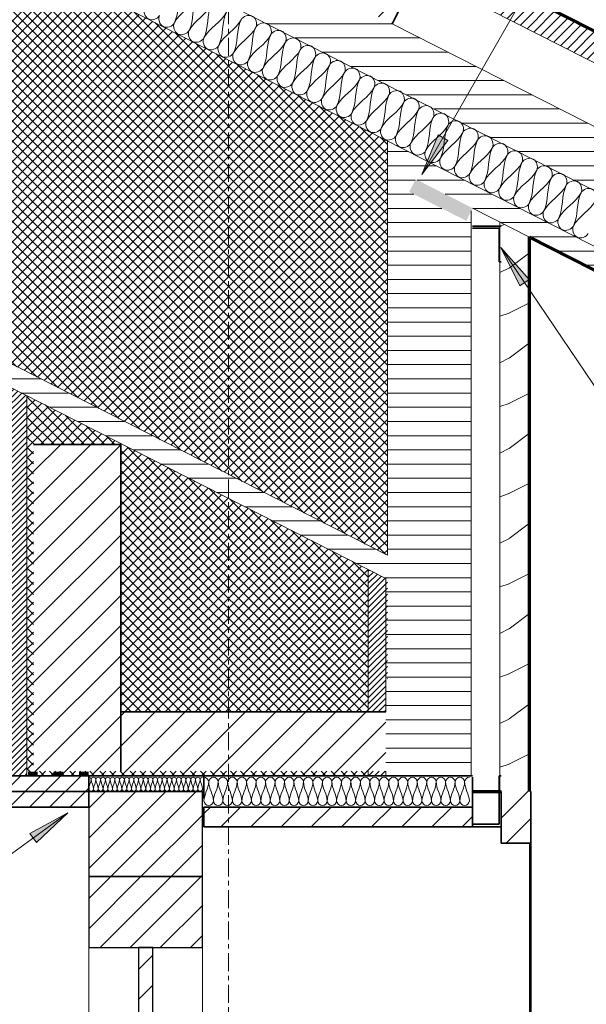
# Model space of a CAD drawing. Header units: centimetres. Extents: x -60196 to -56391, y 260 to 1402.
# Tile 3 of 45: x -60149 to -60109, y 512 to 581. Entities that reach past the tile are written whole.
import ezdxf

# ---------------------------------------------------------------- set-up
doc = ezdxf.new("R2010")
doc.units = ezdxf.units.CM
doc.linetypes.add('Linia siatki', pattern=[2.2225, 1.27, -0.3175, 0.3175, -0.3175])
for name, color, linetype, lineweight in [('A-ANNO-NOTE', 7, 'Continuous', 5), ('A-DETL', 7, 'Continuous', 5), ('A-DETL-GENF', 7, 'Continuous', 5), ('A-DETL-MEDM', 7, 'Continuous', 35), ('A-GLAZ', 7, 'Continuous', 5), ('A-ROOF', 7, 'Continuous', 5), ('A-ROOF-PATT', 7, 'Continuous', 70), ('A-WALL', 7, 'Continuous', 5), ('A-WALL-PATT', 7, 'Continuous', 70), ('G-ANNO-TEXT', 7, 'Continuous', 5), ('S-GRID', 7, 'Continuous', 5)]:
    doc.layers.add(name, color=color, linetype=linetype, lineweight=lineweight)
doc.styles.add('Arial', font='arial.ttf', dxfattribs={"height": 2})
pattern_1 = [(0, (-60146.446, 425.543), (0, 1), [])]
pattern_2 = [(45, (-60146.446, 425.543), (-0.21213203, 0.21213203), [])]
pattern_3 = [(45, (-60146.446, 425.543), (-0.3535534, 0.3535534), []), (135, (-60146.446, 425.543), (-0.3535534, -0.3535534), [])]
pattern_4 = [(45, (-60146.446, 425.543), (-1.06066, 1.06066), [])]
pattern_5 = [(45, (-60146.446, 425.543), (-0.707107, 0.707107), [])]

# ---------------------------------------------------------------- blocks, each defined once
blk = doc.blocks.new('ZZZ Okno __FK_04_0 - otwieralno-uchylne prawe-9187245-Det 6')
at = {"layer": 'A-GLAZ'}
h = blk.add_hatch(dxfattribs=at)
h.set_pattern_fill('FP_6', color=256, style=0, pattern_type=2)
h.set_pattern_definition(pattern_4)
h.paths.add_polyline_path([(-60136.251, 466.5), (-60136.251, 472.5), (-60144.251, 472.5), (-60144.251, 466.5)])
h.paths.add_polyline_path([(-60144.251, 520.5), (-60136.251, 520.5), (-60136.251, 526.5), (-60144.251, 526.5), (-60144.251, 525.389)])
h = blk.add_hatch(dxfattribs=at)
h.set_pattern_fill('FP_6', color=256, style=0, pattern_type=2)
h.set_pattern_definition(pattern_4)
h.paths.add_polyline_path([(-60136.251, 472.5), (-60136.251, 477.5), (-60144.251, 477.5), (-60144.251, 472.5)])
h.paths.add_polyline_path([(-60144.251, 515.5), (-60136.251, 515.5), (-60136.251, 520.5), (-60144.251, 520.5)])
h = blk.add_hatch(dxfattribs=at)
h.set_pattern_fill('FP_6', color=256, style=0, pattern_type=2)
h.set_pattern_definition(pattern_4)
h.paths.add_polyline_path([(-60144.251, 472.5), (-60136.251, 472.5), (-60136.251, 477.5), (-60144.251, 477.5)])
h.paths.add_polyline_path([(-60136.251, 515.5), (-60136.251, 520.5), (-60144.251, 520.5), (-60144.251, 515.5)])
h = blk.add_hatch(dxfattribs=at)
h.set_pattern_fill('FP_6', color=256, style=0, pattern_type=2)
h.set_pattern_definition(pattern_4)
h.paths.add_polyline_path([(-60140.751, 477.5), (-60139.751, 477.5), (-60139.751, 515.5), (-60140.751, 515.5), (-60140.751, 491.232)])
at = {"layer": 'A-GLAZ', "lineweight": 25}
for p, q in [((-60136.251, 520.5), (-60136.251, 526.5)), ((-60144.251, 525.389), (-60144.251, 520.5)), ((-60144.251, 520.5), (-60144.251, 515.5)), ((-60136.251, 520.5), (-60144.251, 520.5)), ((-60144.251, 520.5), (-60144.251, 515.5)), ((-60136.251, 520.5), (-60144.251, 520.5)), ((-60144.251, 520.5), (-60136.251, 520.5)), ((-60136.251, 515.5), (-60136.251, 520.5)), ((-60136.251, 515.5), (-60136.251, 520.5)), ((-60144.251, 515.5), (-60136.251, 515.5)), ((-60144.251, 515.5), (-60136.251, 515.5)), ((-60139.751, 515.5), (-60140.751, 515.5)), ((-60140.751, 515.5), (-60140.751, 477.5)), ((-60139.751, 477.5), (-60139.751, 515.5)), ((-60144.251, 477.5), (-60144.251, 472.5)), ((-60136.251, 477.5), (-60144.251, 477.5)), ((-60144.251, 477.5), (-60144.251, 472.5)), ((-60136.251, 477.5), (-60144.251, 477.5)), ((-60140.751, 477.5), (-60139.751, 477.5)), ((-60136.251, 472.5), (-60136.251, 477.5)), ((-60136.251, 472.5), (-60136.251, 477.5)), ((-60144.251, 472.5), (-60136.251, 472.5)), ((-60144.251, 472.5), (-60136.251, 472.5)), ((-60144.251, 472.5), (-60144.251, 466.5)), ((-60136.251, 472.5), (-60144.251, 472.5)), ((-60136.251, 466.5), (-60136.251, 472.5)), ((-60144.251, 466.5), (-60136.251, 466.5))]:
    blk.add_line(p, q, dxfattribs=at)
at = {"layer": 'A-GLAZ'}
for p, q in [((-60144.251, 477.5), (-60144.251, 515.5)), ((-60144.251, 477.5), (-60144.251, 515.5)), ((-60136.251, 477.5), (-60136.251, 515.5)), ((-60136.251, 477.5), (-60136.251, 515.5))]:
    blk.add_line(p, q, dxfattribs=at)

msp = doc.modelspace()

# ---------------------------------------------------------------- hatches: boundary and pattern name
at = {"layer": 'A-DETL-GENF', "true_color": 0x808080}
h = msp.add_hatch(dxfattribs=at)
h.set_pattern_fill('FP_7', color=8, style=0, pattern_type=2)
h.set_pattern_definition(pattern_5)
h.paths.add_polyline_path([(-60060.275, 540.212), (-60058.686, 543.331), (-60062.696, 545.374), (-60064.285, 542.255), (-60060.956, 540.559)])
h.paths.add_polyline_path([(-60056.904, 546.912), (-60056.904, 551.401), (-60064.083, 555.059), (-60065.898, 551.495), (-60058.077, 547.509)])
h.paths.add_polyline_path([(-60090.847, 564.207), (-60089.031, 567.771), (-60096.159, 571.402), (-60097.975, 567.838)])
h.paths.add_polyline_path([(-60122.923, 580.55), (-60121.107, 584.114), (-60128.235, 587.746), (-60130.051, 584.182)])
h.paths.add_polyline_path([(-60154.999, 596.894), (-60153.183, 600.458), (-60160.311, 604.09), (-60162.127, 600.526), (-60155.475, 597.136)])
at = {"layer": 'A-DETL-GENF'}
msp.add_hatch(color=256, dxfattribs=at).paths.add_polyline_path([(-60117.705, 566.668), (-60117.251, 567.559), (-60121.261, 569.602), (-60121.715, 568.711), (-60120.726, 568.208)])
at = {"layer": 'A-DETL-GENF', "true_color": 0x808080}
h = msp.add_hatch(dxfattribs=at)
h.set_pattern_fill('FP_6', color=8, style=0, pattern_type=2)
h.set_pattern_definition(pattern_4)
h.paths.add_polyline_path([(-60142.001, 527.927), (-60142.001, 550.922), (-60148.135, 550.922), (-60148.135, 527.927)])
h = msp.add_hatch(dxfattribs=at)
h.set_pattern_fill('FP_6', color=8, style=0, pattern_type=2)
h.set_pattern_definition(pattern_4)
h.paths.add_polyline_path([(-60123.35, 527.927), (-60123.35, 532.099), (-60142.001, 532.099), (-60142.001, 527.927)])
h = msp.add_hatch(dxfattribs=at)
h.set_pattern_fill('FP_7', color=8, style=0, pattern_type=2)
h.set_pattern_definition(pattern_5)
h.paths.add_polyline_path([(-60144.251, 525.389), (-60144.251, 527.599), (-60157.482, 527.599), (-60157.482, 525.389), (-60155.475, 525.389)])
h = msp.add_hatch(dxfattribs=at)
h.set_pattern_fill('FP_6', color=8, style=0, pattern_type=2)
h.set_pattern_definition(pattern_4)
h.paths.add_polyline_path([(-60113.151, 522.863), (-60113.151, 526.5), (-60115.251, 526.5), (-60115.251, 522.863)])
h = msp.add_hatch(dxfattribs=at)
h.set_pattern_fill('FP_6', color=8, style=0, pattern_type=2)
h.set_pattern_definition(pattern_4)
h.paths.add_polyline_path([(-60117.251, 523.994), (-60117.251, 525.389), (-60136.151, 525.389), (-60136.151, 523.994)])
at = {"layer": 'A-ROOF-PATT', "lineweight": 5, "true_color": 0x787878}
h = msp.add_hatch(dxfattribs=at)
h.set_pattern_fill('FP_4', color=8, style=0, pattern_type=2)
h.set_pattern_definition(pattern_3)
h.paths.add_polyline_path([(-60123.251, 543.12), (-60123.251, 572.3), (-60190.756, 606.695), (-60194.434, 606.695), (-60194.434, 579.389), (-60142.001, 552.673)])
at = {"layer": 'A-ROOF-PATT', "lineweight": 5, "true_color": 0x808080}
h = msp.add_hatch(dxfattribs=at)
h.set_pattern_fill('FP_2', color=8, style=0, pattern_type=2)
h.set_pattern_definition(pattern_1)
h.paths.add_polyline_path([(-60123.251, 576.228), (-60123.251, 580.718), (-60174.235, 606.695), (-60183.046, 606.695), (-60128.235, 578.768)])
h = msp.add_hatch(dxfattribs=at)
h.set_pattern_fill('FP_5', color=8, style=0, pattern_type=2)
h.set_pattern_definition([(45, (-60146.446, 425.543), (-0.3535534, 0.3535534), [])])
h.paths.add_polyline_path([(-60056.904, 551.401), (-60056.904, 553.646), (-60123.251, 587.451), (-60123.251, 585.207), (-60057.088, 551.495)])
h = msp.add_hatch(dxfattribs=at)
h.set_pattern_fill('FP_2', color=8, style=0, pattern_type=2)
h.set_pattern_definition(pattern_1)
h.paths.add_polyline_path([(-60056.904, 542.423), (-60056.904, 546.912), (-60123.251, 580.718), (-60123.251, 576.228), (-60058.077, 543.02)])
h = msp.add_hatch(dxfattribs=at)
h.set_pattern_fill('FP_2', color=8, style=0, pattern_type=2)
h.set_pattern_definition(pattern_1)
h.paths.add_polyline_path([(-60123.251, 541.436), (-60123.251, 543.12), (-60194.434, 579.389), (-60194.434, 577.705), (-60123.351, 541.487)])
h = msp.add_hatch(dxfattribs=at)
h.set_pattern_fill('FP_2', color=8, style=0, pattern_type=2)
h.set_pattern_definition(pattern_1)
h.paths.add_polyline_path([(-60060.956, 538.876), (-60060.275, 540.212), (-60123.251, 572.3), (-60123.251, 570.617), (-60063.579, 540.212)])
at = {"layer": 'A-WALL-PATT', "lineweight": 5, "true_color": 0x808080}
h = msp.add_hatch(dxfattribs=at)
h.set_pattern_fill('FP_2', color=8, style=0, pattern_type=2)
h.set_pattern_definition(pattern_1)
h.paths.add_polyline_path([(-60117.351, 527.599), (-60117.351, 567.363), (-60117.705, 566.668), (-60121.715, 568.711), (-60121.261, 569.602), (-60123.251, 570.617), (-60123.251, 541.436), (-60123.351, 541.487), (-60123.35, 527.599), (-60117.741, 527.599)])
h = msp.add_hatch(dxfattribs=at)
h.set_pattern_fill('FP_1', color=8, style=0, pattern_type=2)
h.set_pattern_definition([(216.87, (-60143.906, 431.893), (19.049977, 12.700034), [3.175, -28.575]), (206.565, (-60140.096, 429.988), (-6.349544, -6.34998), [7.1, -7.1]), (198.435, (-60140.096, 426.813), (-12.6997, -6.349865), [4.016, -16.064])])
h.paths.add_polyline_path([(-60113.251, 526.5), (-60113.251, 565.521), (-60115.351, 566.591), (-60115.351, 526.5), (-60115.251, 526.5)])
h = msp.add_hatch(dxfattribs=at)
h.set_pattern_fill('FP_3', color=8, style=0, pattern_type=2)
h.set_pattern_definition(pattern_2)
h.paths.add_polyline_path([(-60148.601, 527.599), (-60148.601, 554.353), (-60150.101, 555.117), (-60150.101, 527.599), (-60150.022, 527.599)])
at = {"layer": 'A-WALL-PATT', "lineweight": 5, "true_color": 0x787878}
h = msp.add_hatch(dxfattribs=at)
h.set_pattern_fill('FP_4', color=8, style=0, pattern_type=2)
h.set_pattern_definition(pattern_3)
h.paths.add_polyline_path([(-60148.601, 527.599), (-60124.601, 527.599), (-60124.601, 527.927), (-60148.135, 527.927), (-60148.135, 550.922), (-60142.001, 550.922), (-60142.001, 532.099), (-60124.601, 532.099), (-60124.601, 542.124), (-60148.601, 554.353), (-60148.601, 529.72)])
at = {"layer": 'A-WALL-PATT', "lineweight": 5, "true_color": 0x808080}
h = msp.add_hatch(dxfattribs=at)
h.set_pattern_fill('FP_3', color=8, style=0, pattern_type=2)
h.set_pattern_definition(pattern_2)
h.paths.add_polyline_path([(-60124.601, 527.599), (-60123.351, 527.599), (-60123.351, 527.927), (-60124.601, 527.927)])
h.paths.add_polyline_path([(-60123.724, 532.099), (-60123.351, 532.099), (-60123.351, 534.472), (-60123.251, 534.422), (-60123.251, 541.436), (-60124.601, 542.124), (-60124.601, 532.099)])
at = {"layer": 'G-ANNO-TEXT'}
for points in [[(-60120.83, 569.93), (-60118.997, 572.337), (-60119.683, 572.73)], [(-60115.278, 564.797), (-60113.927, 562.09), (-60113.272, 562.532)], [(-60145.735, 524.986), (-60148.395, 523.545), (-60147.931, 522.905)]]:
    msp.add_hatch(color=256, dxfattribs=at).paths.add_polyline_path(points)

# ---------------------------------------------------------------- linework, layer by layer
at = {"layer": 'A-DETL'}
for points in [[(-60138.233, 580.606), (-60137.869, 581.32), (-60138.057, 582.235), (-60137.693, 582.95)], [(-60136.654, 582.42), (-60137.018, 581.706), (-60137.869, 581.32), (-60138.233, 580.606)], [(-60137.194, 580.076), (-60136.83, 580.79), (-60137.018, 581.706), (-60136.654, 582.42)], [(-60140.312, 581.665), (-60140.437, 581.42), (-60140.197, 580.606), (-60139.397, 580.89), (-60139.273, 581.135)], [(-60135.614, 581.89), (-60135.978, 581.176), (-60136.83, 580.79), (-60137.194, 580.076)], [(-60136.154, 579.546), (-60135.79, 580.261), (-60135.978, 581.176), (-60135.614, 581.89)], [(-60139.273, 581.135), (-60139.397, 580.89), (-60139.158, 580.076), (-60138.358, 580.361), (-60138.233, 580.606)], [(-60134.575, 581.361), (-60134.939, 580.646), (-60135.79, 580.261), (-60136.154, 579.546)], [(-60135.115, 579.017), (-60134.751, 579.731), (-60134.939, 580.646), (-60134.575, 581.361)], [(-60133.535, 580.831), (-60133.411, 581.076), (-60132.611, 581.361), (-60132.371, 580.546), (-60132.496, 580.301)], [(-60138.233, 580.606), (-60138.358, 580.361), (-60138.118, 579.546), (-60137.318, 579.831), (-60137.194, 580.076)], [(-60133.535, 580.831), (-60133.899, 580.117), (-60134.751, 579.731), (-60135.115, 579.017)], [(-60134.075, 578.487), (-60133.711, 579.201), (-60133.899, 580.117), (-60133.535, 580.831)], [(-60132.496, 580.301), (-60132.86, 579.587), (-60133.711, 579.201), (-60134.075, 578.487)], [(-60133.035, 577.957), (-60132.672, 578.672), (-60132.86, 579.587), (-60132.496, 580.301)], [(-60132.496, 580.301), (-60132.371, 580.546), (-60131.571, 580.831), (-60131.332, 580.017), (-60131.456, 579.772)], [(-60137.194, 580.076), (-60137.318, 579.831), (-60137.079, 579.017), (-60136.279, 579.301), (-60136.154, 579.546)], [(-60136.154, 579.546), (-60136.279, 579.301), (-60136.039, 578.487), (-60135.239, 578.772), (-60135.115, 579.017)], [(-60131.456, 579.772), (-60131.82, 579.057), (-60132.672, 578.672), (-60133.035, 577.957)], [(-60131.996, 577.428), (-60131.632, 578.142), (-60131.82, 579.057), (-60131.456, 579.772)], [(-60131.456, 579.772), (-60131.332, 580.017), (-60130.532, 580.301), (-60130.292, 579.487), (-60130.417, 579.242)], [(-60130.417, 579.242), (-60130.292, 579.487), (-60129.492, 579.772), (-60129.253, 578.957), (-60129.377, 578.712)], [(-60135.115, 579.017), (-60135.239, 578.772), (-60135, 577.957), (-60134.2, 578.242), (-60134.075, 578.487)], [(-60130.417, 579.242), (-60130.781, 578.528), (-60131.632, 578.142), (-60131.996, 577.428)], [(-60130.956, 576.898), (-60130.592, 577.613), (-60130.781, 578.528), (-60130.417, 579.242)], [(-60129.377, 578.712), (-60129.253, 578.957), (-60128.453, 579.242), (-60128.213, 578.428), (-60128.338, 578.183)], [(-60134.075, 578.487), (-60134.2, 578.242), (-60133.96, 577.428), (-60133.16, 577.712), (-60133.035, 577.957)], [(-60129.377, 578.712), (-60129.741, 577.998), (-60130.592, 577.613), (-60130.956, 576.898)], [(-60129.917, 576.369), (-60129.553, 577.083), (-60129.741, 577.998), (-60129.377, 578.712)], [(-60128.338, 578.183), (-60128.702, 577.468), (-60129.553, 577.083), (-60129.917, 576.369)], [(-60128.877, 575.839), (-60128.513, 576.553), (-60128.702, 577.468), (-60128.338, 578.183)], [(-60128.338, 578.183), (-60128.213, 578.428), (-60127.413, 578.712), (-60127.174, 577.898), (-60127.298, 577.653)], [(-60133.035, 577.957), (-60133.16, 577.712), (-60132.921, 576.898), (-60132.121, 577.183), (-60131.996, 577.428)], [(-60127.298, 577.653), (-60127.662, 576.939), (-60128.513, 576.553), (-60128.877, 575.839)], [(-60127.838, 575.309), (-60127.474, 576.024), (-60127.662, 576.939), (-60127.298, 577.653)], [(-60127.298, 577.653), (-60127.174, 577.898), (-60126.374, 578.183), (-60126.134, 577.368), (-60126.259, 577.123)], [(-60126.259, 577.123), (-60126.134, 577.368), (-60125.334, 577.653), (-60125.095, 576.839), (-60125.219, 576.594)], [(-60131.996, 577.428), (-60132.121, 577.183), (-60131.881, 576.369), (-60131.081, 576.653), (-60130.956, 576.898)], [(-60130.956, 576.898), (-60131.081, 576.653), (-60130.842, 575.839), (-60130.042, 576.124), (-60129.917, 576.369)], [(-60126.259, 577.123), (-60126.623, 576.409), (-60127.474, 576.024), (-60127.838, 575.309)], [(-60126.798, 574.78), (-60126.434, 575.494), (-60126.623, 576.409), (-60126.259, 577.123)], [(-60125.219, 576.594), (-60125.095, 576.839), (-60124.295, 577.123), (-60124.055, 576.309), (-60124.18, 576.064)], [(-60129.917, 576.369), (-60130.042, 576.124), (-60129.802, 575.309), (-60129.002, 575.594), (-60128.877, 575.839)], [(-60125.219, 576.594), (-60125.583, 575.879), (-60126.434, 575.494), (-60126.798, 574.78)], [(-60125.759, 574.25), (-60125.395, 574.964), (-60125.583, 575.879), (-60125.219, 576.594)], [(-60124.18, 576.064), (-60124.055, 576.309), (-60123.255, 576.594), (-60123.016, 575.779), (-60123.14, 575.534)], [(-60128.877, 575.839), (-60129.002, 575.594), (-60128.763, 574.78), (-60127.963, 575.064), (-60127.838, 575.309)], [(-60124.18, 576.064), (-60124.544, 575.35), (-60125.395, 574.964), (-60125.759, 574.25)], [(-60124.719, 573.72), (-60124.355, 574.435), (-60124.544, 575.35), (-60124.18, 576.064)], [(-60123.14, 575.534), (-60123.504, 574.82), (-60124.355, 574.435), (-60124.719, 573.72)], [(-60123.68, 573.191), (-60123.316, 573.905), (-60123.504, 574.82), (-60123.14, 575.534)], [(-60123.14, 575.534), (-60123.016, 575.779), (-60122.216, 576.064), (-60121.976, 575.25), (-60122.101, 575.005)], [(-60122.101, 575.005), (-60121.976, 575.25), (-60121.176, 575.534), (-60120.937, 574.72), (-60121.061, 574.475)], [(-60127.838, 575.309), (-60127.963, 575.064), (-60127.723, 574.25), (-60126.923, 574.535), (-60126.798, 574.78)], [(-60126.798, 574.78), (-60126.923, 574.535), (-60126.684, 573.72), (-60125.884, 574.005), (-60125.759, 574.25)], [(-60122.101, 575.005), (-60122.465, 574.29), (-60123.316, 573.905), (-60123.68, 573.191)], [(-60122.64, 572.661), (-60122.276, 573.375), (-60122.465, 574.29), (-60122.101, 575.005)], [(-60121.061, 574.475), (-60120.937, 574.72), (-60120.137, 575.005), (-60119.897, 574.19), (-60120.022, 573.945)], [(-60125.759, 574.25), (-60125.884, 574.005), (-60125.644, 573.191), (-60124.844, 573.475), (-60124.719, 573.72)], [(-60121.061, 574.475), (-60121.425, 573.761), (-60122.276, 573.375), (-60122.64, 572.661)], [(-60121.601, 572.131), (-60121.237, 572.846), (-60121.425, 573.761), (-60121.061, 574.475)], [(-60120.022, 573.945), (-60119.897, 574.19), (-60119.097, 574.475), (-60118.857, 573.661), (-60118.982, 573.416)], [(-60124.719, 573.72), (-60124.844, 573.475), (-60124.604, 572.661), (-60123.805, 572.946), (-60123.68, 573.191)], [(-60120.022, 573.945), (-60120.386, 573.231), (-60121.237, 572.846), (-60121.601, 572.131)], [(-60120.561, 571.602), (-60120.197, 572.316), (-60120.386, 573.231), (-60120.022, 573.945)], [(-60118.982, 573.416), (-60119.346, 572.701), (-60120.197, 572.316), (-60120.561, 571.602)], [(-60119.522, 571.072), (-60119.158, 571.786), (-60119.346, 572.701), (-60118.982, 573.416)], [(-60118.982, 573.416), (-60118.857, 573.661), (-60118.058, 573.945), (-60117.818, 573.131), (-60117.943, 572.886)], [(-60123.68, 573.191), (-60123.805, 572.946), (-60123.565, 572.131), (-60122.765, 572.416), (-60122.64, 572.661)], [(-60122.64, 572.661), (-60122.765, 572.416), (-60122.525, 571.602), (-60121.726, 571.886), (-60121.601, 572.131)], [(-60117.943, 572.886), (-60118.307, 572.172), (-60119.158, 571.786), (-60119.522, 571.072)], [(-60118.482, 570.542), (-60118.118, 571.257), (-60118.307, 572.172), (-60117.943, 572.886)], [(-60117.943, 572.886), (-60117.818, 573.131), (-60117.018, 573.416), (-60116.778, 572.602), (-60116.903, 572.357)], [(-60116.903, 572.357), (-60116.778, 572.602), (-60115.979, 572.886), (-60115.739, 572.072), (-60115.864, 571.827)], [(-60121.601, 572.131), (-60121.726, 571.886), (-60121.486, 571.072), (-60120.686, 571.357), (-60120.561, 571.602)], [(-60116.903, 572.357), (-60117.267, 571.642), (-60118.118, 571.257), (-60118.482, 570.542)], [(-60117.443, 570.013), (-60117.079, 570.727), (-60117.267, 571.642), (-60116.903, 572.357)], [(-60115.864, 571.827), (-60115.739, 572.072), (-60114.939, 572.357), (-60114.699, 571.542), (-60114.824, 571.297)], [(-60120.561, 571.602), (-60120.686, 571.357), (-60120.446, 570.542), (-60119.647, 570.827), (-60119.522, 571.072)], [(-60115.864, 571.827), (-60116.228, 571.113), (-60117.079, 570.727), (-60117.443, 570.013)], [(-60116.403, 569.483), (-60116.039, 570.197), (-60116.228, 571.113), (-60115.864, 571.827)], [(-60114.824, 571.297), (-60115.188, 570.583), (-60116.039, 570.197), (-60116.403, 569.483)], [(-60115.364, 568.953), (-60115, 569.668), (-60115.188, 570.583), (-60114.824, 571.297)], [(-60114.824, 571.297), (-60114.699, 571.542), (-60113.9, 571.827), (-60113.66, 571.013), (-60113.785, 570.768)], [(-60119.522, 571.072), (-60119.647, 570.827), (-60119.407, 570.013), (-60118.607, 570.297), (-60118.482, 570.542)], [(-60118.482, 570.542), (-60118.607, 570.297), (-60118.367, 569.483), (-60117.568, 569.768), (-60117.443, 570.013)], [(-60113.785, 570.768), (-60114.149, 570.053), (-60115, 569.668), (-60115.364, 568.953)], [(-60114.324, 568.424), (-60113.96, 569.138), (-60114.149, 570.053), (-60113.785, 570.768)], [(-60113.785, 570.768), (-60113.66, 571.013), (-60112.86, 571.297), (-60112.62, 570.483), (-60112.745, 570.238)], [(-60112.745, 570.238), (-60112.62, 570.483), (-60111.821, 570.768), (-60111.581, 569.953), (-60111.706, 569.708)], [(-60117.443, 570.013), (-60117.568, 569.768), (-60117.328, 568.953), (-60116.528, 569.238), (-60116.403, 569.483)], [(-60112.745, 570.238), (-60113.109, 569.524), (-60113.96, 569.138), (-60114.324, 568.424)], [(-60113.285, 567.894), (-60112.921, 568.608), (-60113.109, 569.524), (-60112.745, 570.238)], [(-60111.706, 569.708), (-60111.581, 569.953), (-60110.781, 570.238), (-60110.541, 569.424), (-60110.666, 569.179)], [(-60116.403, 569.483), (-60116.528, 569.238), (-60116.288, 568.424), (-60115.489, 568.708), (-60115.364, 568.953)], [(-60111.706, 569.708), (-60112.07, 568.994), (-60112.921, 568.608), (-60113.285, 567.894)], [(-60112.245, 567.364), (-60111.881, 568.079), (-60112.07, 568.994), (-60111.706, 569.708)], [(-60110.666, 569.179), (-60111.03, 568.464), (-60111.881, 568.079), (-60112.245, 567.364)], [(-60111.206, 566.835), (-60110.842, 567.549), (-60111.03, 568.464), (-60110.666, 569.179)], [(-60110.666, 569.179), (-60110.541, 569.424), (-60109.742, 569.708), (-60109.502, 568.894), (-60109.627, 568.649)], [(-60115.364, 568.953), (-60115.489, 568.708), (-60115.249, 567.894), (-60114.449, 568.179), (-60114.324, 568.424)], [(-60109.627, 568.649), (-60109.991, 567.935), (-60110.842, 567.549), (-60111.206, 566.835)], [(-60110.166, 566.305), (-60109.802, 567.019), (-60109.991, 567.935), (-60109.627, 568.649)], [(-60109.627, 568.649), (-60109.502, 568.894), (-60108.702, 569.179), (-60108.462, 568.364), (-60108.587, 568.119)], [(-60114.324, 568.424), (-60114.449, 568.179), (-60114.209, 567.364), (-60113.41, 567.649), (-60113.285, 567.894)], [(-60113.285, 567.894), (-60113.41, 567.649), (-60113.17, 566.835), (-60112.37, 567.119), (-60112.245, 567.364)], [(-60108.587, 568.119), (-60108.951, 567.405), (-60109.802, 567.019), (-60110.166, 566.305)], [(-60112.245, 567.364), (-60112.37, 567.119), (-60112.13, 566.305), (-60111.331, 566.59), (-60111.206, 566.835)], [(-60111.206, 566.835), (-60111.331, 566.59), (-60111.091, 565.775), (-60110.291, 566.06), (-60110.166, 566.305)], [(-60110.166, 566.305), (-60110.291, 566.06), (-60110.051, 565.246), (-60109.252, 565.53), (-60109.127, 565.775)], [(-60144.251, 527.5), (-60144.173, 527.5), (-60144.085, 527.412), (-60144.085, 527.333)], [(-60144.085, 527.333), (-60144.085, 527.104), (-60144.251, 526.896), (-60144.251, 526.667)], [(-60144.085, 527.333), (-60144.085, 527.412), (-60143.918, 527.588), (-60143.751, 527.412), (-60143.751, 527.333)], [(-60143.918, 526.667), (-60143.918, 526.896), (-60144.085, 527.104), (-60144.085, 527.333)], [(-60143.751, 527.333), (-60143.751, 527.104), (-60143.918, 526.896), (-60143.918, 526.667)], [(-60143.751, 527.333), (-60143.751, 527.412), (-60143.585, 527.588), (-60143.418, 527.412), (-60143.418, 527.333)], [(-60143.585, 526.667), (-60143.585, 526.896), (-60143.751, 527.104), (-60143.751, 527.333)], [(-60143.418, 527.333), (-60143.418, 527.104), (-60143.585, 526.896), (-60143.585, 526.667)], [(-60143.418, 527.333), (-60143.418, 527.412), (-60143.251, 527.588), (-60143.085, 527.412), (-60143.085, 527.333)], [(-60143.251, 526.667), (-60143.251, 526.896), (-60143.418, 527.104), (-60143.418, 527.333)], [(-60143.085, 527.333), (-60143.085, 527.104), (-60143.251, 526.896), (-60143.251, 526.667)], [(-60143.085, 527.333), (-60143.085, 527.412), (-60142.918, 527.588), (-60142.751, 527.412), (-60142.751, 527.333)], [(-60142.918, 526.667), (-60142.918, 526.896), (-60143.085, 527.104), (-60143.085, 527.333)], [(-60142.751, 527.333), (-60142.751, 527.104), (-60142.918, 526.896), (-60142.918, 526.667)], [(-60142.751, 527.333), (-60142.751, 527.412), (-60142.585, 527.588), (-60142.418, 527.412), (-60142.418, 527.333)], [(-60142.585, 526.667), (-60142.585, 526.896), (-60142.751, 527.104), (-60142.751, 527.333)], [(-60142.418, 527.333), (-60142.418, 527.104), (-60142.585, 526.896), (-60142.585, 526.667)], [(-60142.418, 527.333), (-60142.418, 527.412), (-60142.251, 527.588), (-60142.085, 527.412), (-60142.085, 527.333)], [(-60142.251, 526.667), (-60142.251, 526.896), (-60142.418, 527.104), (-60142.418, 527.333)], [(-60142.085, 527.333), (-60142.085, 527.104), (-60142.251, 526.896), (-60142.251, 526.667)], [(-60142.085, 527.333), (-60142.085, 527.412), (-60141.918, 527.588), (-60141.751, 527.412), (-60141.751, 527.333)], [(-60141.918, 526.667), (-60141.918, 526.896), (-60142.085, 527.104), (-60142.085, 527.333)], [(-60141.751, 527.333), (-60141.751, 527.104), (-60141.918, 526.896), (-60141.918, 526.667)], [(-60141.751, 527.333), (-60141.751, 527.412), (-60141.585, 527.588), (-60141.418, 527.412), (-60141.418, 527.333)], [(-60141.585, 526.667), (-60141.585, 526.896), (-60141.751, 527.104), (-60141.751, 527.333)], [(-60141.418, 527.333), (-60141.418, 527.104), (-60141.585, 526.896), (-60141.585, 526.667)], [(-60141.418, 527.333), (-60141.418, 527.412), (-60141.251, 527.588), (-60141.085, 527.412), (-60141.085, 527.333)], [(-60141.251, 526.667), (-60141.251, 526.896), (-60141.418, 527.104), (-60141.418, 527.333)], [(-60141.085, 527.333), (-60141.085, 527.104), (-60141.251, 526.896), (-60141.251, 526.667)], [(-60141.085, 527.333), (-60141.085, 527.412), (-60140.918, 527.588), (-60140.751, 527.412), (-60140.751, 527.333)], [(-60140.918, 526.667), (-60140.918, 526.896), (-60141.085, 527.104), (-60141.085, 527.333)], [(-60140.751, 527.333), (-60140.751, 527.104), (-60140.918, 526.896), (-60140.918, 526.667)], [(-60140.751, 527.333), (-60140.751, 527.412), (-60140.585, 527.588), (-60140.418, 527.412), (-60140.418, 527.333)], [(-60140.585, 526.667), (-60140.585, 526.896), (-60140.751, 527.104), (-60140.751, 527.333)], [(-60140.418, 527.333), (-60140.418, 527.104), (-60140.585, 526.896), (-60140.585, 526.667)], [(-60140.418, 527.333), (-60140.418, 527.412), (-60140.251, 527.588), (-60140.085, 527.412), (-60140.085, 527.333)], [(-60140.251, 526.667), (-60140.251, 526.896), (-60140.418, 527.104), (-60140.418, 527.333)], [(-60140.085, 527.333), (-60140.085, 527.104), (-60140.251, 526.896), (-60140.251, 526.667)], [(-60140.085, 527.333), (-60140.085, 527.412), (-60139.918, 527.588), (-60139.751, 527.412), (-60139.751, 527.333)], [(-60139.918, 526.667), (-60139.918, 526.896), (-60140.085, 527.104), (-60140.085, 527.333)], [(-60139.751, 527.333), (-60139.751, 527.104), (-60139.918, 526.896), (-60139.918, 526.667)], [(-60139.751, 527.333), (-60139.751, 527.412), (-60139.585, 527.588), (-60139.418, 527.412), (-60139.418, 527.333)], [(-60139.585, 526.667), (-60139.585, 526.896), (-60139.751, 527.104), (-60139.751, 527.333)], [(-60139.418, 527.333), (-60139.418, 527.104), (-60139.585, 526.896), (-60139.585, 526.667)], [(-60139.418, 527.333), (-60139.418, 527.412), (-60139.251, 527.588), (-60139.085, 527.412), (-60139.085, 527.333)], [(-60139.251, 526.667), (-60139.251, 526.896), (-60139.418, 527.104), (-60139.418, 527.333)], [(-60139.085, 527.333), (-60139.085, 527.104), (-60139.251, 526.896), (-60139.251, 526.667)], [(-60139.085, 527.333), (-60139.085, 527.412), (-60138.918, 527.588), (-60138.751, 527.412), (-60138.751, 527.333)], [(-60138.918, 526.667), (-60138.918, 526.896), (-60139.085, 527.104), (-60139.085, 527.333)], [(-60138.751, 527.333), (-60138.751, 527.104), (-60138.918, 526.896), (-60138.918, 526.667)], [(-60138.751, 527.333), (-60138.751, 527.412), (-60138.585, 527.588), (-60138.418, 527.412), (-60138.418, 527.333)], [(-60138.585, 526.667), (-60138.585, 526.896), (-60138.751, 527.104), (-60138.751, 527.333)], [(-60138.418, 527.333), (-60138.418, 527.104), (-60138.585, 526.896), (-60138.585, 526.667)], [(-60138.418, 527.333), (-60138.418, 527.412), (-60138.251, 527.588), (-60138.085, 527.412), (-60138.085, 527.333)], [(-60138.251, 526.667), (-60138.251, 526.896), (-60138.418, 527.104), (-60138.418, 527.333)], [(-60138.085, 527.333), (-60138.085, 527.104), (-60138.251, 526.896), (-60138.251, 526.667)], [(-60138.085, 527.333), (-60138.085, 527.412), (-60137.918, 527.588), (-60137.751, 527.412), (-60137.751, 527.333)], [(-60137.918, 526.667), (-60137.918, 526.896), (-60138.085, 527.104), (-60138.085, 527.333)], [(-60137.751, 527.333), (-60137.751, 527.104), (-60137.918, 526.896), (-60137.918, 526.667)], [(-60137.751, 527.333), (-60137.751, 527.412), (-60137.585, 527.588), (-60137.418, 527.412), (-60137.418, 527.333)], [(-60137.585, 526.667), (-60137.585, 526.896), (-60137.751, 527.104), (-60137.751, 527.333)], [(-60137.418, 527.333), (-60137.418, 527.104), (-60137.585, 526.896), (-60137.585, 526.667)], [(-60137.418, 527.333), (-60137.418, 527.412), (-60137.251, 527.588), (-60137.085, 527.412), (-60137.085, 527.333)], [(-60137.251, 526.667), (-60137.251, 526.896), (-60137.418, 527.104), (-60137.418, 527.333)], [(-60137.085, 527.333), (-60137.085, 527.104), (-60137.251, 526.896), (-60137.251, 526.667)], [(-60137.085, 527.333), (-60137.085, 527.412), (-60136.918, 527.588), (-60136.751, 527.412), (-60136.751, 527.333)], [(-60136.918, 526.667), (-60136.918, 526.896), (-60137.085, 527.104), (-60137.085, 527.333)], [(-60136.751, 527.333), (-60136.751, 527.104), (-60136.918, 526.896), (-60136.918, 526.667)], [(-60136.751, 527.333), (-60136.751, 527.412), (-60136.585, 527.588), (-60136.418, 527.412), (-60136.418, 527.333)], [(-60136.585, 526.667), (-60136.585, 526.896), (-60136.751, 527.104), (-60136.751, 527.333)], [(-60136.418, 527.333), (-60136.418, 527.104), (-60136.585, 526.896), (-60136.585, 526.667)], [(-60136.418, 527.333), (-60136.418, 527.412), (-60136.33, 527.5), (-60136.251, 527.5)], [(-60136.251, 526.667), (-60136.251, 526.896), (-60136.418, 527.104), (-60136.418, 527.333)], [(-60136.151, 527.5), (-60135.994, 527.5), (-60135.818, 527.324), (-60135.818, 527.167)], [(-60135.818, 527.167), (-60135.818, 526.709), (-60136.151, 526.291), (-60136.151, 525.833)], [(-60135.818, 527.167), (-60135.818, 527.324), (-60135.485, 527.676), (-60135.151, 527.324), (-60135.151, 527.167)], [(-60135.485, 525.833), (-60135.485, 526.291), (-60135.818, 526.709), (-60135.818, 527.167)], [(-60135.151, 527.167), (-60135.151, 526.709), (-60135.485, 526.291), (-60135.485, 525.833)], [(-60135.151, 527.167), (-60135.151, 527.324), (-60134.818, 527.676), (-60134.485, 527.324), (-60134.485, 527.167)], [(-60134.818, 525.833), (-60134.818, 526.291), (-60135.151, 526.709), (-60135.151, 527.167)], [(-60134.485, 527.167), (-60134.485, 526.709), (-60134.818, 526.291), (-60134.818, 525.833)], [(-60134.485, 527.167), (-60134.485, 527.324), (-60134.151, 527.676), (-60133.818, 527.324), (-60133.818, 527.167)], [(-60134.151, 525.833), (-60134.151, 526.291), (-60134.485, 526.709), (-60134.485, 527.167)], [(-60133.818, 527.167), (-60133.818, 526.709), (-60134.151, 526.291), (-60134.151, 525.833)], [(-60133.818, 527.167), (-60133.818, 527.324), (-60133.485, 527.676), (-60133.151, 527.324), (-60133.151, 527.167)], [(-60133.485, 525.833), (-60133.485, 526.291), (-60133.818, 526.709), (-60133.818, 527.167)], [(-60133.151, 527.167), (-60133.151, 526.709), (-60133.485, 526.291), (-60133.485, 525.833)], [(-60133.151, 527.167), (-60133.151, 527.324), (-60132.818, 527.676), (-60132.485, 527.324), (-60132.485, 527.167)], [(-60132.818, 525.833), (-60132.818, 526.291), (-60133.151, 526.709), (-60133.151, 527.167)], [(-60132.485, 527.167), (-60132.485, 526.709), (-60132.818, 526.291), (-60132.818, 525.833)], [(-60132.485, 527.167), (-60132.485, 527.324), (-60132.151, 527.676), (-60131.818, 527.324), (-60131.818, 527.167)], [(-60132.151, 525.833), (-60132.151, 526.291), (-60132.485, 526.709), (-60132.485, 527.167)], [(-60131.818, 527.167), (-60131.818, 526.709), (-60132.151, 526.291), (-60132.151, 525.833)], [(-60131.818, 527.167), (-60131.818, 527.324), (-60131.485, 527.676), (-60131.151, 527.324), (-60131.151, 527.167)], [(-60131.485, 525.833), (-60131.485, 526.291), (-60131.818, 526.709), (-60131.818, 527.167)], [(-60131.151, 527.167), (-60131.151, 526.709), (-60131.485, 526.291), (-60131.485, 525.833)], [(-60131.151, 527.167), (-60131.151, 527.324), (-60130.818, 527.676), (-60130.485, 527.324), (-60130.485, 527.167)], [(-60130.818, 525.833), (-60130.818, 526.291), (-60131.151, 526.709), (-60131.151, 527.167)], [(-60130.485, 527.167), (-60130.485, 526.709), (-60130.818, 526.291), (-60130.818, 525.833)], [(-60130.485, 527.167), (-60130.485, 527.324), (-60130.151, 527.676), (-60129.818, 527.324), (-60129.818, 527.167)], [(-60130.151, 525.833), (-60130.151, 526.291), (-60130.485, 526.709), (-60130.485, 527.167)], [(-60129.818, 527.167), (-60129.818, 526.709), (-60130.151, 526.291), (-60130.151, 525.833)], [(-60129.818, 527.167), (-60129.818, 527.324), (-60129.485, 527.676), (-60129.151, 527.324), (-60129.151, 527.167)], [(-60129.485, 525.833), (-60129.485, 526.291), (-60129.818, 526.709), (-60129.818, 527.167)], [(-60129.151, 527.167), (-60129.151, 526.709), (-60129.485, 526.291), (-60129.485, 525.833)], [(-60129.151, 527.167), (-60129.151, 527.324), (-60128.818, 527.676), (-60128.485, 527.324), (-60128.485, 527.167)], [(-60128.818, 525.833), (-60128.818, 526.291), (-60129.151, 526.709), (-60129.151, 527.167)], [(-60128.485, 527.167), (-60128.485, 526.709), (-60128.818, 526.291), (-60128.818, 525.833)], [(-60128.485, 527.167), (-60128.485, 527.324), (-60128.151, 527.676), (-60127.818, 527.324), (-60127.818, 527.167)], [(-60128.151, 525.833), (-60128.151, 526.291), (-60128.485, 526.709), (-60128.485, 527.167)], [(-60127.818, 527.167), (-60127.818, 526.709), (-60128.151, 526.291), (-60128.151, 525.833)], [(-60127.818, 527.167), (-60127.818, 527.324), (-60127.485, 527.676), (-60127.151, 527.324), (-60127.151, 527.167)], [(-60127.485, 525.833), (-60127.485, 526.291), (-60127.818, 526.709), (-60127.818, 527.167)], [(-60127.151, 527.167), (-60127.151, 526.709), (-60127.485, 526.291), (-60127.485, 525.833)], [(-60127.151, 527.167), (-60127.151, 527.324), (-60126.818, 527.676), (-60126.485, 527.324), (-60126.485, 527.167)], [(-60126.818, 525.833), (-60126.818, 526.291), (-60127.151, 526.709), (-60127.151, 527.167)], [(-60126.485, 527.167), (-60126.485, 526.709), (-60126.818, 526.291), (-60126.818, 525.833)], [(-60126.485, 527.167), (-60126.485, 527.324), (-60126.151, 527.676), (-60125.818, 527.324), (-60125.818, 527.167)], [(-60126.151, 525.833), (-60126.151, 526.291), (-60126.485, 526.709), (-60126.485, 527.167)], [(-60125.818, 527.167), (-60125.818, 526.709), (-60126.151, 526.291), (-60126.151, 525.833)], [(-60125.818, 527.167), (-60125.818, 527.324), (-60125.485, 527.676), (-60125.151, 527.324), (-60125.151, 527.167)], [(-60125.485, 525.833), (-60125.485, 526.291), (-60125.818, 526.709), (-60125.818, 527.167)], [(-60125.151, 527.167), (-60125.151, 526.709), (-60125.485, 526.291), (-60125.485, 525.833)], [(-60125.151, 527.167), (-60125.151, 527.324), (-60124.818, 527.676), (-60124.485, 527.324), (-60124.485, 527.167)], [(-60124.818, 525.833), (-60124.818, 526.291), (-60125.151, 526.709), (-60125.151, 527.167)], [(-60124.485, 527.167), (-60124.485, 526.709), (-60124.818, 526.291), (-60124.818, 525.833)], [(-60124.485, 527.167), (-60124.485, 527.324), (-60124.151, 527.676), (-60123.818, 527.324), (-60123.818, 527.167)], [(-60124.151, 525.833), (-60124.151, 526.291), (-60124.485, 526.709), (-60124.485, 527.167)], [(-60123.818, 527.167), (-60123.818, 526.709), (-60124.151, 526.291), (-60124.151, 525.833)], [(-60123.818, 527.167), (-60123.818, 527.324), (-60123.485, 527.676), (-60123.151, 527.324), (-60123.151, 527.167)], [(-60123.485, 525.833), (-60123.485, 526.291), (-60123.818, 526.709), (-60123.818, 527.167)], [(-60123.151, 527.167), (-60123.151, 526.709), (-60123.485, 526.291), (-60123.485, 525.833)], [(-60123.151, 527.167), (-60123.151, 527.324), (-60122.818, 527.676), (-60122.485, 527.324), (-60122.485, 527.167)], [(-60122.818, 525.833), (-60122.818, 526.291), (-60123.151, 526.709), (-60123.151, 527.167)], [(-60122.485, 527.167), (-60122.485, 526.709), (-60122.818, 526.291), (-60122.818, 525.833)], [(-60122.485, 527.167), (-60122.485, 527.324), (-60122.151, 527.676), (-60121.818, 527.324), (-60121.818, 527.167)], [(-60122.151, 525.833), (-60122.151, 526.291), (-60122.485, 526.709), (-60122.485, 527.167)], [(-60121.818, 527.167), (-60121.818, 526.709), (-60122.151, 526.291), (-60122.151, 525.833)], [(-60121.818, 527.167), (-60121.818, 527.324), (-60121.485, 527.676), (-60121.151, 527.324), (-60121.151, 527.167)], [(-60121.485, 525.833), (-60121.485, 526.291), (-60121.818, 526.709), (-60121.818, 527.167)], [(-60121.151, 527.167), (-60121.151, 526.709), (-60121.485, 526.291), (-60121.485, 525.833)], [(-60121.151, 527.167), (-60121.151, 527.324), (-60120.818, 527.676), (-60120.485, 527.324), (-60120.485, 527.167)], [(-60120.818, 525.833), (-60120.818, 526.291), (-60121.151, 526.709), (-60121.151, 527.167)], [(-60120.485, 527.167), (-60120.485, 526.709), (-60120.818, 526.291), (-60120.818, 525.833)], [(-60120.485, 527.167), (-60120.485, 527.324), (-60120.151, 527.676), (-60119.818, 527.324), (-60119.818, 527.167)], [(-60120.151, 525.833), (-60120.151, 526.291), (-60120.485, 526.709), (-60120.485, 527.167)], [(-60119.818, 527.167), (-60119.818, 526.709), (-60120.151, 526.291), (-60120.151, 525.833)], [(-60119.818, 527.167), (-60119.818, 527.324), (-60119.485, 527.676), (-60119.151, 527.324), (-60119.151, 527.167)], [(-60119.485, 525.833), (-60119.485, 526.291), (-60119.818, 526.709), (-60119.818, 527.167)], [(-60119.151, 527.167), (-60119.151, 526.709), (-60119.485, 526.291), (-60119.485, 525.833)], [(-60119.151, 527.167), (-60119.151, 527.324), (-60118.818, 527.676), (-60118.485, 527.324), (-60118.485, 527.167)], [(-60118.818, 525.833), (-60118.818, 526.291), (-60119.151, 526.709), (-60119.151, 527.167)], [(-60118.485, 527.167), (-60118.485, 526.709), (-60118.818, 526.291), (-60118.818, 525.833)], [(-60118.485, 527.167), (-60118.485, 527.324), (-60118.151, 527.676), (-60117.818, 527.324), (-60117.818, 527.167)], [(-60118.151, 525.833), (-60118.151, 526.291), (-60118.485, 526.709), (-60118.485, 527.167)], [(-60117.818, 527.167), (-60117.818, 526.709), (-60118.151, 526.291), (-60118.151, 525.833)], [(-60117.818, 527.167), (-60117.818, 527.324), (-60117.642, 527.5), (-60117.485, 527.5)], [(-60117.485, 525.833), (-60117.485, 526.291), (-60117.818, 526.709), (-60117.818, 527.167)], [(-60144.251, 526.667), (-60144.251, 526.588), (-60144.085, 526.412), (-60143.918, 526.588), (-60143.918, 526.667)], [(-60143.918, 526.667), (-60143.918, 526.588), (-60143.751, 526.412), (-60143.585, 526.588), (-60143.585, 526.667)], [(-60143.585, 526.667), (-60143.585, 526.588), (-60143.418, 526.412), (-60143.251, 526.588), (-60143.251, 526.667)], [(-60143.251, 526.667), (-60143.251, 526.588), (-60143.085, 526.412), (-60142.918, 526.588), (-60142.918, 526.667)], [(-60142.918, 526.667), (-60142.918, 526.588), (-60142.751, 526.412), (-60142.585, 526.588), (-60142.585, 526.667)], [(-60142.585, 526.667), (-60142.585, 526.588), (-60142.418, 526.412), (-60142.251, 526.588), (-60142.251, 526.667)], [(-60142.251, 526.667), (-60142.251, 526.588), (-60142.085, 526.412), (-60141.918, 526.588), (-60141.918, 526.667)], [(-60141.918, 526.667), (-60141.918, 526.588), (-60141.751, 526.412), (-60141.585, 526.588), (-60141.585, 526.667)], [(-60141.585, 526.667), (-60141.585, 526.588), (-60141.418, 526.412), (-60141.251, 526.588), (-60141.251, 526.667)], [(-60141.251, 526.667), (-60141.251, 526.588), (-60141.085, 526.412), (-60140.918, 526.588), (-60140.918, 526.667)], [(-60140.918, 526.667), (-60140.918, 526.588), (-60140.751, 526.412), (-60140.585, 526.588), (-60140.585, 526.667)], [(-60140.585, 526.667), (-60140.585, 526.588), (-60140.418, 526.412), (-60140.251, 526.588), (-60140.251, 526.667)], [(-60140.251, 526.667), (-60140.251, 526.588), (-60140.085, 526.412), (-60139.918, 526.588), (-60139.918, 526.667)], [(-60139.918, 526.667), (-60139.918, 526.588), (-60139.751, 526.412), (-60139.585, 526.588), (-60139.585, 526.667)], [(-60139.585, 526.667), (-60139.585, 526.588), (-60139.418, 526.412), (-60139.251, 526.588), (-60139.251, 526.667)], [(-60139.251, 526.667), (-60139.251, 526.588), (-60139.085, 526.412), (-60138.918, 526.588), (-60138.918, 526.667)], [(-60138.918, 526.667), (-60138.918, 526.588), (-60138.751, 526.412), (-60138.585, 526.588), (-60138.585, 526.667)], [(-60138.585, 526.667), (-60138.585, 526.588), (-60138.418, 526.412), (-60138.251, 526.588), (-60138.251, 526.667)], [(-60138.251, 526.667), (-60138.251, 526.588), (-60138.085, 526.412), (-60137.918, 526.588), (-60137.918, 526.667)], [(-60137.918, 526.667), (-60137.918, 526.588), (-60137.751, 526.412), (-60137.585, 526.588), (-60137.585, 526.667)], [(-60137.585, 526.667), (-60137.585, 526.588), (-60137.418, 526.412), (-60137.251, 526.588), (-60137.251, 526.667)], [(-60137.251, 526.667), (-60137.251, 526.588), (-60137.085, 526.412), (-60136.918, 526.588), (-60136.918, 526.667)], [(-60136.918, 526.667), (-60136.918, 526.588), (-60136.751, 526.412), (-60136.585, 526.588), (-60136.585, 526.667)], [(-60136.585, 526.667), (-60136.585, 526.588), (-60136.418, 526.412), (-60136.251, 526.588), (-60136.251, 526.667)], [(-60136.151, 525.833), (-60136.151, 525.676), (-60135.818, 525.324), (-60135.485, 525.676), (-60135.485, 525.833)], [(-60135.485, 525.833), (-60135.485, 525.676), (-60135.151, 525.324), (-60134.818, 525.676), (-60134.818, 525.833)], [(-60134.818, 525.833), (-60134.818, 525.676), (-60134.485, 525.324), (-60134.151, 525.676), (-60134.151, 525.833)], [(-60134.151, 525.833), (-60134.151, 525.676), (-60133.818, 525.324), (-60133.485, 525.676), (-60133.485, 525.833)], [(-60133.485, 525.833), (-60133.485, 525.676), (-60133.151, 525.324), (-60132.818, 525.676), (-60132.818, 525.833)], [(-60132.818, 525.833), (-60132.818, 525.676), (-60132.485, 525.324), (-60132.151, 525.676), (-60132.151, 525.833)], [(-60132.151, 525.833), (-60132.151, 525.676), (-60131.818, 525.324), (-60131.485, 525.676), (-60131.485, 525.833)], [(-60131.485, 525.833), (-60131.485, 525.676), (-60131.151, 525.324), (-60130.818, 525.676), (-60130.818, 525.833)], [(-60130.818, 525.833), (-60130.818, 525.676), (-60130.485, 525.324), (-60130.151, 525.676), (-60130.151, 525.833)], [(-60130.151, 525.833), (-60130.151, 525.676), (-60129.818, 525.324), (-60129.485, 525.676), (-60129.485, 525.833)], [(-60129.485, 525.833), (-60129.485, 525.676), (-60129.151, 525.324), (-60128.818, 525.676), (-60128.818, 525.833)], [(-60128.818, 525.833), (-60128.818, 525.676), (-60128.485, 525.324), (-60128.151, 525.676), (-60128.151, 525.833)], [(-60128.151, 525.833), (-60128.151, 525.676), (-60127.818, 525.324), (-60127.485, 525.676), (-60127.485, 525.833)], [(-60127.485, 525.833), (-60127.485, 525.676), (-60127.151, 525.324), (-60126.818, 525.676), (-60126.818, 525.833)], [(-60126.818, 525.833), (-60126.818, 525.676), (-60126.485, 525.324), (-60126.151, 525.676), (-60126.151, 525.833)], [(-60126.151, 525.833), (-60126.151, 525.676), (-60125.818, 525.324), (-60125.485, 525.676), (-60125.485, 525.833)], [(-60125.485, 525.833), (-60125.485, 525.676), (-60125.151, 525.324), (-60124.818, 525.676), (-60124.818, 525.833)], [(-60124.818, 525.833), (-60124.818, 525.676), (-60124.485, 525.324), (-60124.151, 525.676), (-60124.151, 525.833)], [(-60124.151, 525.833), (-60124.151, 525.676), (-60123.818, 525.324), (-60123.485, 525.676), (-60123.485, 525.833)], [(-60123.485, 525.833), (-60123.485, 525.676), (-60123.151, 525.324), (-60122.818, 525.676), (-60122.818, 525.833)], [(-60122.818, 525.833), (-60122.818, 525.676), (-60122.485, 525.324), (-60122.151, 525.676), (-60122.151, 525.833)], [(-60122.151, 525.833), (-60122.151, 525.676), (-60121.818, 525.324), (-60121.485, 525.676), (-60121.485, 525.833)], [(-60121.485, 525.833), (-60121.485, 525.676), (-60121.151, 525.324), (-60120.818, 525.676), (-60120.818, 525.833)], [(-60120.818, 525.833), (-60120.818, 525.676), (-60120.485, 525.324), (-60120.151, 525.676), (-60120.151, 525.833)], [(-60120.151, 525.833), (-60120.151, 525.676), (-60119.818, 525.324), (-60119.485, 525.676), (-60119.485, 525.833)], [(-60119.485, 525.833), (-60119.485, 525.676), (-60119.151, 525.324), (-60118.818, 525.676), (-60118.818, 525.833)], [(-60118.818, 525.833), (-60118.818, 525.676), (-60118.485, 525.324), (-60118.151, 525.676), (-60118.151, 525.833)], [(-60118.151, 525.833), (-60118.151, 525.676), (-60117.818, 525.324), (-60117.485, 525.676), (-60117.485, 525.833)]]:
    msp.add_open_spline(points, degree=3, dxfattribs=at)
at = {"layer": 'A-DETL-MEDM'}
for p, q in [((-60121.107, 584.114), (-60122.923, 580.55)), ((-60117.251, 566.297), (-60115.251, 566.297)), ((-60117.251, 566.149), (-60115.387, 566.149)), ((-60115.387, 566.149), (-60115.387, 563.784)), ((-60115.387, 563.784), (-60115.251, 563.784)), ((-60148.135, 550.922), (-60142.001, 550.922)), ((-60142.001, 550.922), (-60142.001, 527.927)), ((-60142.001, 532.099), (-60123.35, 532.099)), ((-60144.251, 527.599), (-60157.251, 527.599)), ((-60144.251, 527.599), (-60117.251, 527.599)), ((-60144.251, 527.599), (-60144.251, 525.389)), ((-60136.151, 525.994), (-60136.151, 527.599)), ((-60115.387, 524.19), (-60115.387, 527.599)), ((-60115.387, 527.599), (-60115.251, 527.599)), ((-60117.251, 525.389), (-60117.251, 527.495)), ((-60157.482, 526.494), (-60136.251, 526.494)), ((-60115.251, 523.994), (-60115.251, 526.5)), ((-60113.151, 526.5), (-60113.151, 522.863)), ((-60157.482, 525.389), (-60144.251, 525.389)), ((-60117.251, 525.389), (-60136.151, 525.389)), ((-60136.151, 523.994), (-60136.151, 525.389)), ((-60117.251, 523.994), (-60117.251, 525.389)), ((-60117.251, 524.19), (-60115.387, 524.19)), ((-60113.151, 524.682), (-60113.151, 452.745)), ((-60136.151, 523.994), (-60115.251, 523.994)), ((-60115.251, 522.863), (-60115.251, 523.994)), ((-60113.151, 522.863), (-60115.251, 522.863))]:
    msp.add_line(p, q, dxfattribs=at)
at = {"layer": 'A-ROOF'}
for p, q in [((-60190.756, 606.695), (-60064.285, 542.255)), ((-60183.046, 606.695), (-60062.696, 545.374)), ((-60096.159, 571.402), (-60121.107, 584.114)), ((-60097.975, 567.838), (-60122.923, 580.55)), ((-60194.434, 579.389), (-60123.251, 543.12)), ((-60123.251, 570.617), (-60123.251, 572.3))]:
    msp.add_line(p, q, dxfattribs=at)
at = {"layer": 'A-ROOF', "lineweight": 70}
for p, q in [((-60056.904, 553.646), (-60161.019, 606.695)), ((-60113.251, 565.521), (-60060.956, 538.876))]:
    msp.add_line(p, q, dxfattribs=at)
at = {"layer": 'A-WALL'}
for p, q in [((-60123.251, 570.617), (-60123.251, 543.12)), ((-60117.351, 527.599), (-60117.351, 567.363)), ((-60113.251, 565.521), (-60117.251, 567.559)), ((-60115.351, 526.5), (-60115.351, 566.591)), ((-60123.351, 541.487), (-60150.101, 555.117)), ((-60148.601, 527.599), (-60148.601, 554.353)), ((-60124.601, 542.124), (-60124.601, 532.099)), ((-60123.351, 541.487), (-60123.351, 532.099)), ((-60124.601, 527.599), (-60124.601, 527.927)), ((-60123.351, 527.599), (-60123.351, 527.927)), ((-60113.251, 522.863), (-60113.251, 452.745))]:
    msp.add_line(p, q, dxfattribs=at)
at = {"layer": 'A-WALL', "lineweight": 70}
for p, q in [((-60113.251, 526.5), (-60113.251, 565.521)), ((-60117.251, 526.5), (-60115.251, 526.5))]:
    msp.add_line(p, q, dxfattribs=at)
at = {"layer": 'G-ANNO-TEXT'}
for p, q in [((-60120.83, 569.93), (-60109.266, 590.134)), ((-60119.683, 572.73), (-60120.83, 569.93)), ((-60118.997, 572.337), (-60119.683, 572.73)), ((-60120.83, 569.93), (-60118.997, 572.337)), ((-60115.278, 564.797), (-60113.927, 562.09)), ((-60113.272, 562.532), (-60115.278, 564.797)), ((-60115.278, 564.797), (-60106.716, 552.112)), ((-60113.927, 562.09), (-60113.272, 562.532)), ((-60145.735, 524.986), (-60177.78, 501.75)), ((-60145.735, 524.986), (-60148.395, 523.545)), ((-60147.931, 522.905), (-60145.735, 524.986)), ((-60148.395, 523.545), (-60147.931, 522.905))]:
    msp.add_line(p, q, dxfattribs=at)
at = {"layer": 'S-GRID', "color": 9, "linetype": 'Linia siatki', "true_color": 0xc0c0c0}
msp.add_line((-60134.426, 427.164), (-60134.426, 632.275), dxfattribs=at)

# ---------------------------------------------------------------- block references
at = {"layer": 'A-GLAZ'}
msp.add_blockref('ZZZ Okno __FK_04_0 - otwieralno-uchylne prawe-9187245-Det 6', (0, 0), dxfattribs=at)

# ---------------------------------------------------------------- texts
at = {"layer": 'A-ANNO-NOTE', "char_height": 2, "width": 1.12236, "attachment_point": 1, "style": 'Arial'}
for insert in [(-60148.651, 529.006), (-60146.857, 529.006), (-60145.063, 529.006)]:
    msp.add_mtext('\\fArial|b0|i0|c238|p34|;-', dxfattribs=dict(at, insert=insert))

doc.saveas('drawing.dxf')
